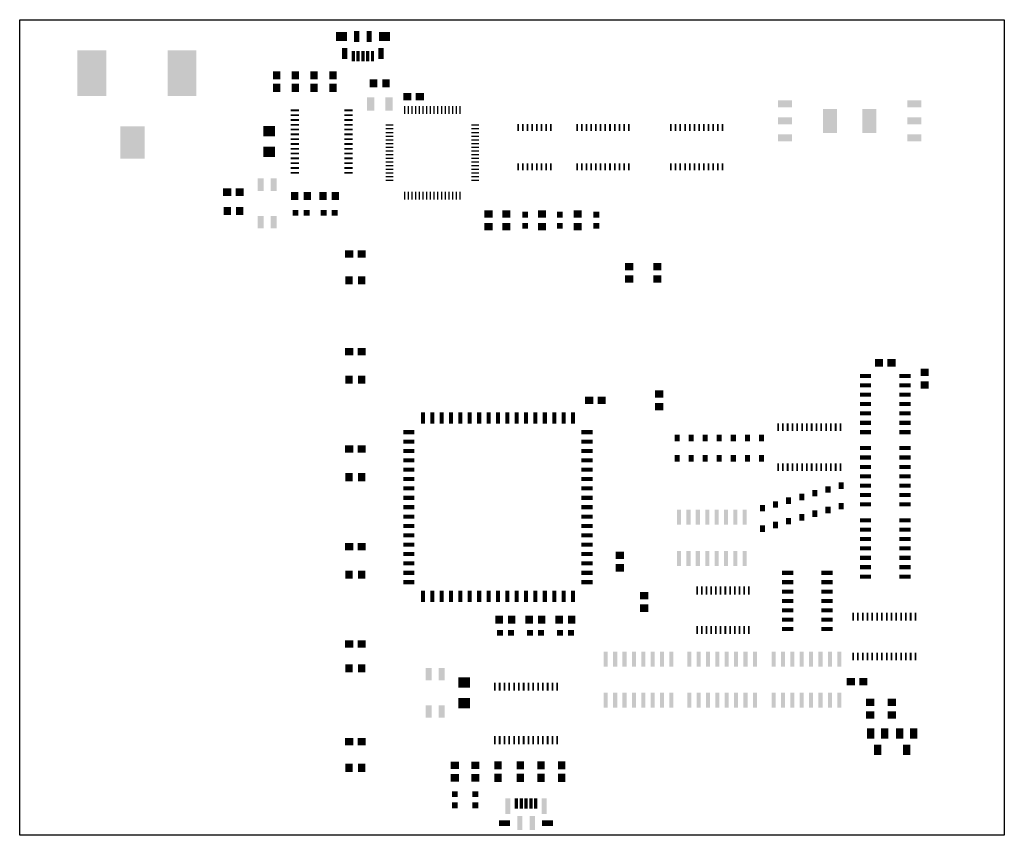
# Model space of a CAD drawing. Extents: x 0 to 133, y 0 to 110.
import ezdxf

# ---------------------------------------------------------------- set-up
doc = ezdxf.new("R2010")
doc.units = 0
doc.header["$MEASUREMENT"] = 0
doc.layers.get('0').update_dxf_attribs({"linetype": 'CONTINUOUS'})
doc.layers.add('20', color=178, linetype='CONTINUOUS')
doc.layers.add('31', color=251, linetype='CONTINUOUS')

# ---------------------------------------------------------------- blocks, each defined once
blk = doc.blocks.new('RECT')
blk.add_solid([(-0.5, -0.5), (0.5, -0.5), (-0.5, 0.5), (0.5, 0.5)])

msp = doc.modelspace()

# ---------------------------------------------------------------- linework, layer by layer
at = {"layer": '20'}
for p, q in [((0, 0), (0, 110.49)), ((0, 110.49), (133.35, 110.49)), ((133.35, 110.49), (133.35, 0)), ((133.35, 0), (0, 0))]:
    msp.add_line(p, q, dxfattribs=at)

# ---------------------------------------------------------------- block references
at = {"layer": '31'}
for p, xscale, yscale, rotation in [((43.5695, 108.204), 1.199999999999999, 1.5, 270), ((45.6445, 108.204), 1.5, 0.7, 270), ((47.3195, 108.204), 1.5, 0.7, 270), ((49.3945, 108.204), 1.199999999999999, 1.5, 270), ((9.775, 103.251), 6.2, 3.9, 270), ((21.975, 103.251), 6.2, 3.9, 270), ((44.0195, 105.904), 1.5, 0.7, 270), ((45.182, 105.544), 1.379999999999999, 0.45, 270), ((45.832, 105.544), 1.379999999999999, 0.45, 270), ((46.482, 105.544), 1.379999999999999, 0.45, 270), ((47.132, 105.544), 1.379999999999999, 0.45, 270), ((47.782, 105.544), 1.379999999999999, 0.45, 270), ((48.9445, 105.904), 1.5, 0.7, 270), ((103.63, 99.074), 0.95, 1.9, 270), ((121.16, 99.074), 0.95, 1.9, 90), ((37.269, 98.205), 0.24, 1.125, 90), ((37.269, 97.555), 0.24, 1.125, 90), ((44.519, 98.205), 0.24, 1.125, 90), ((44.519, 97.555), 0.24, 1.125, 90), ((109.73, 96.774), 3.25, 1.9, 270), ((115.06, 96.774), 3.25, 1.9, 90), ((15.275, 93.851), 4.4, 3.299999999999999, 270), ((33.782, 95.38), 1.6, 1.399999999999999, 180), ((37.269, 96.905), 0.24, 1.125, 90), ((37.269, 96.255), 0.24, 1.125, 90), ((44.519, 96.905), 0.24, 1.125, 90), ((44.519, 96.255), 0.24, 1.125, 90), ((50.08, 96.206), 0.18, 1.05, 90), ((61.68, 96.206), 0.18, 1.05, 90), ((67.5005, 95.885), 0.2286, 0.9525, 180), ((68.1355, 95.885), 0.2286, 0.9525, 180), ((68.7705, 95.885), 0.2286, 0.9525, 180), ((69.4055, 95.885), 0.2286, 0.9525, 180), ((70.0405, 95.885), 0.2286, 0.9525, 180), ((70.6755, 95.885), 0.2286, 0.9525, 180), ((71.3105, 95.885), 0.2286, 0.9525, 180), ((71.9455, 95.885), 0.2286, 0.9525, 180), ((75.5015, 95.885), 0.2286, 0.9525, 180), ((76.1365, 95.885), 0.2286, 0.9525, 180), ((76.7715, 95.885), 0.2286, 0.9525, 180), ((77.4065, 95.885), 0.2286, 0.9525, 180), ((78.0415, 95.885), 0.2286, 0.9525, 180), ((78.6765, 95.885), 0.2286, 0.9525, 180), ((79.3115, 95.885), 0.2286, 0.9525, 180), ((79.9465, 95.885), 0.2286, 0.9525, 180), ((80.5815, 95.885), 0.2286, 0.9525, 180), ((81.2165, 95.885), 0.2286, 0.9525, 180), ((81.8515, 95.885), 0.2286, 0.9525, 180), ((82.4865, 95.885), 0.2286, 0.9525, 180), ((88.2015, 95.885), 0.2286, 0.9525, 180), ((88.8365, 95.885), 0.2286, 0.9525, 180), ((89.4715, 95.885), 0.2286, 0.9525, 180), ((90.1065, 95.885), 0.2286, 0.9525, 180), ((90.7415, 95.885), 0.2286, 0.9525, 180), ((91.3765, 95.885), 0.2286, 0.9525, 180), ((92.0115, 95.885), 0.2286, 0.9525, 180), ((92.6465, 95.885), 0.2286, 0.9525, 180), ((93.2815, 95.885), 0.2286, 0.9525, 180), ((93.9165, 95.885), 0.2286, 0.9525, 180), ((94.5515, 95.885), 0.2286, 0.9525, 180), ((95.1865, 95.885), 0.2286, 0.9525, 180), ((103.63, 96.774), 0.95, 1.9, 270), ((121.16, 96.774), 0.95, 1.9, 90), ((37.269, 95.605), 0.24, 1.125, 90), ((37.269, 94.955), 0.24, 1.125, 90), ((44.519, 95.605), 0.24, 1.125, 90), ((44.519, 94.955), 0.24, 1.125, 90), ((50.08, 95.706), 0.18, 1.05, 90), ((50.08, 95.206), 0.18, 1.05, 90), ((50.08, 94.706), 0.18, 1.05, 90), ((61.68, 95.706), 0.18, 1.05, 90), ((61.68, 95.206), 0.18, 1.05, 90), ((61.68, 94.706), 0.18, 1.05, 90), ((103.63, 94.474), 0.95, 1.9, 270), ((121.16, 94.474), 0.95, 1.9, 90), ((37.269, 94.305), 0.24, 1.125, 90), ((37.269, 93.655), 0.24, 1.125, 90), ((44.519, 94.305), 0.24, 1.125, 90), ((44.519, 93.655), 0.24, 1.125, 90), ((50.08, 94.206), 0.18, 1.05, 90), ((50.08, 93.706), 0.18, 1.05, 90), ((61.68, 94.206), 0.18, 1.05, 90), ((61.68, 93.706), 0.18, 1.05, 90), ((33.782, 92.58), 1.6, 1.399999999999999, 180), ((37.269, 93.005), 0.24, 1.125, 90), ((37.269, 92.355), 0.24, 1.125, 90), ((44.519, 93.005), 0.24, 1.125, 90), ((44.519, 92.355), 0.24, 1.125, 90), ((50.08, 93.206), 0.18, 1.05, 90), ((50.08, 92.706), 0.18, 1.05, 90), ((50.08, 92.206), 0.18, 1.05, 90), ((61.68, 93.206), 0.18, 1.05, 90), ((61.68, 92.706), 0.18, 1.05, 90), ((61.68, 92.206), 0.18, 1.05, 90), ((37.269, 91.705), 0.24, 1.125, 90), ((37.269, 91.055), 0.24, 1.125, 90), ((44.519, 91.705), 0.24, 1.125, 90), ((44.519, 91.055), 0.24, 1.125, 90), ((50.08, 91.706), 0.18, 1.05, 90), ((50.08, 91.206), 0.18, 1.05, 90), ((50.08, 90.706), 0.18, 1.05, 90), ((61.68, 91.706), 0.18, 1.05, 90), ((61.68, 91.206), 0.18, 1.05, 90), ((61.68, 90.706), 0.18, 1.05, 90), ((67.5005, 90.551), 0.2286, 0.9525, 180), ((68.1355, 90.551), 0.2286, 0.9525, 180), ((68.7705, 90.551), 0.2286, 0.9525, 180), ((69.4055, 90.551), 0.2286, 0.9525, 180), ((70.0405, 90.551), 0.2286, 0.9525, 180), ((70.6755, 90.551), 0.2286, 0.9525, 180), ((71.3105, 90.551), 0.2286, 0.9525, 180), ((71.9455, 90.551), 0.2286, 0.9525, 180), ((75.5015, 90.551), 0.2286, 0.9525, 180), ((76.1365, 90.551), 0.2286, 0.9525, 180), ((76.7715, 90.551), 0.2286, 0.9525, 180), ((77.4065, 90.551), 0.2286, 0.9525, 180), ((78.0415, 90.551), 0.2286, 0.9525, 180), ((78.6765, 90.551), 0.2286, 0.9525, 180), ((79.3115, 90.551), 0.2286, 0.9525, 180), ((79.9465, 90.551), 0.2286, 0.9525, 180), ((80.5815, 90.551), 0.2286, 0.9525, 180), ((81.2165, 90.551), 0.2286, 0.9525, 180), ((81.8515, 90.551), 0.2286, 0.9525, 180), ((82.4865, 90.551), 0.2286, 0.9525, 180), ((88.2015, 90.551), 0.2286, 0.9525, 180), ((88.8365, 90.551), 0.2286, 0.9525, 180), ((89.4715, 90.551), 0.2286, 0.9525, 180), ((90.1065, 90.551), 0.2286, 0.9525, 180), ((90.7415, 90.551), 0.2286, 0.9525, 180), ((91.3765, 90.551), 0.2286, 0.9525, 180), ((92.0115, 90.551), 0.2286, 0.9525, 180), ((92.6465, 90.551), 0.2286, 0.9525, 180), ((93.2815, 90.551), 0.2286, 0.9525, 180), ((93.9165, 90.551), 0.2286, 0.9525, 180), ((94.5515, 90.551), 0.2286, 0.9525, 180), ((95.1865, 90.551), 0.2286, 0.9525, 180), ((37.269, 90.405), 0.24, 1.125, 90), ((37.269, 89.755), 0.24, 1.125, 90), ((44.519, 90.405), 0.24, 1.125, 90), ((44.519, 89.755), 0.24, 1.125, 90), ((50.08, 90.206), 0.18, 1.05, 90), ((50.08, 89.706), 0.18, 1.05, 90), ((61.68, 90.206), 0.18, 1.05, 90), ((61.68, 89.706), 0.18, 1.05, 90), ((32.62, 88.138), 1.676399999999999, 0.8128, 90), ((34.398, 88.138), 1.676399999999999, 0.8128, 90), ((50.08, 89.206), 0.18, 1.05, 90), ((50.08, 88.706), 0.18, 1.05, 90), ((61.68, 89.206), 0.18, 1.05, 90), ((61.68, 88.706), 0.18, 1.05, 90), ((37.35, 84.328), 0.8, 0.8, 90), ((38.85, 84.328), 0.8, 0.8, 90), ((41.16, 84.328), 0.8, 0.8, 90), ((42.66, 84.328), 0.8, 0.8, 90), ((32.62, 83.058), 1.676399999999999, 0.8128, 90), ((34.398, 83.058), 1.676399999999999, 0.8128, 90), ((114.554, 62.23), 0.55, 1.524, 90), ((119.888, 62.23), 0.55, 1.524, 90), ((114.554, 60.96), 0.55, 1.524, 90), ((119.888, 60.96), 0.55, 1.524, 90), ((114.554, 59.69), 0.55, 1.524, 90), ((114.554, 58.42), 0.55, 1.524, 90), ((119.888, 59.69), 0.55, 1.524, 90), ((119.888, 58.42), 0.55, 1.524, 90), ((114.554, 57.15), 0.55, 1.524, 90), ((119.888, 57.15), 0.55, 1.524, 90), ((54.61, 56.515), 1.524, 0.55, 270), ((55.88, 56.515), 1.524, 0.55, 270), ((57.15, 56.515), 1.524, 0.55, 270), ((58.42, 56.515), 1.524, 0.55, 270), ((59.69, 56.515), 1.524, 0.55, 270), ((60.96, 56.515), 1.524, 0.55, 270), ((62.23, 56.515), 1.524, 0.55, 270), ((63.5, 56.515), 1.524, 0.55, 270), ((64.77, 56.515), 1.524, 0.55, 270), ((66.04, 56.515), 1.524, 0.55, 270), ((67.31, 56.515), 1.524, 0.55, 270), ((68.58, 56.515), 1.524, 0.55, 270), ((69.85, 56.515), 1.524, 0.55, 270), ((71.12, 56.515), 1.524, 0.55, 270), ((72.39, 56.515), 1.524, 0.55, 270), ((73.66, 56.515), 1.524, 0.55, 270), ((74.93, 56.515), 1.524, 0.55, 270), ((114.554, 55.88), 0.55, 1.524, 90), ((119.888, 55.88), 0.55, 1.524, 90), ((52.705, 54.61), 1.524, 0.55, 180), ((76.835, 54.61), 1.524, 0.55, 180), ((114.554, 54.61), 0.55, 1.524, 90), ((119.888, 54.61), 0.55, 1.524, 90), ((52.705, 53.34), 1.524, 0.55, 180), ((76.835, 53.34), 1.524, 0.55, 180), ((89.027, 53.8353), 0.889, 0.6858, 270), ((90.932, 53.8353), 0.889, 0.6858, 270), ((92.837, 53.8353), 0.889, 0.6858, 270), ((94.742, 53.8353), 0.889, 0.6858, 270), ((96.647, 53.8353), 0.889, 0.6858, 270), ((98.552, 53.8353), 0.889, 0.6858, 270), ((100.457, 53.8353), 0.889, 0.6858, 270), ((52.705, 52.07), 1.524, 0.55, 180), ((76.835, 52.07), 1.524, 0.55, 180), ((114.554, 52.451), 0.55, 1.524, 90), ((119.888, 52.451), 0.55, 1.524, 90), ((52.705, 50.8), 1.524, 0.55, 180), ((76.835, 50.8), 1.524, 0.55, 180), ((89.027, 51.0667), 0.889, 0.6858, 270), ((90.932, 51.0667), 0.889, 0.6858, 270), ((92.837, 51.0667), 0.889, 0.6858, 270), ((94.742, 51.0667), 0.889, 0.6858, 270), ((96.647, 51.0667), 0.889, 0.6858, 270), ((98.552, 51.0667), 0.889, 0.6858, 270), ((100.457, 51.0667), 0.889, 0.6858, 270), ((114.554, 51.181), 0.55, 1.524, 90), ((119.888, 51.181), 0.55, 1.524, 90), ((52.705, 49.53), 1.524, 0.55, 180), ((76.835, 49.53), 1.524, 0.55, 180), ((114.554, 49.911), 0.55, 1.524, 90), ((119.888, 49.911), 0.55, 1.524, 90), ((52.705, 48.26), 1.524, 0.55, 180), ((76.835, 48.26), 1.524, 0.55, 180), ((114.554, 48.641), 0.55, 1.524, 90), ((119.888, 48.641), 0.55, 1.524, 90), ((52.705, 46.99), 1.524, 0.55, 180), ((76.835, 46.99), 1.524, 0.55, 180), ((107.696, 46.3423), 0.889, 0.6858, 270), ((109.474, 46.8503), 0.889, 0.6858, 270), ((111.252, 47.3583), 0.889, 0.6858, 270), ((114.554, 47.371), 0.55, 1.524, 90), ((119.888, 47.371), 0.55, 1.524, 90), ((52.705, 45.72), 1.524, 0.55, 180), ((76.835, 45.72), 1.524, 0.55, 180), ((104.14, 45.3263), 0.889, 0.6858, 270), ((105.918, 45.8343), 0.889, 0.6858, 270), ((114.554, 46.101), 0.55, 1.524, 90), ((119.888, 46.101), 0.55, 1.524, 90), ((52.705, 44.45), 1.524, 0.55, 180), ((76.835, 44.45), 1.524, 0.55, 180), ((89.3064, 43.0784), 2.032, 0.55, 90), ((90.5764, 43.0784), 2.032, 0.55, 90), ((91.8464, 43.0784), 2.032, 0.55, 90), ((93.1164, 43.0784), 2.032, 0.55, 90), ((94.3864, 43.0784), 2.032, 0.55, 90), ((95.6564, 43.0784), 2.032, 0.55, 90), ((96.9264, 43.0784), 2.032, 0.55, 90), ((98.1964, 43.0784), 2.032, 0.55, 90), ((100.584, 44.3103), 0.889, 0.6858, 270), ((102.362, 44.8183), 0.889, 0.6858, 270), ((107.696, 43.5737), 0.889, 0.6858, 270), ((109.474, 44.0817), 0.889, 0.6858, 270), ((111.252, 44.5897), 0.889, 0.6858, 270), ((114.554, 44.831), 0.55, 1.524, 90), ((119.888, 44.831), 0.55, 1.524, 90), ((52.705, 43.18), 1.524, 0.55, 180), ((76.835, 43.18), 1.524, 0.55, 180), ((104.14, 42.5577), 0.889, 0.6858, 270), ((105.918, 43.0657), 0.889, 0.6858, 270), ((114.554, 42.672), 0.55, 1.524, 90), ((119.888, 42.672), 0.55, 1.524, 90), ((52.705, 41.91), 1.524, 0.55, 180), ((76.835, 41.91), 1.524, 0.55, 180), ((100.584, 41.5417), 0.889, 0.6858, 270), ((102.362, 42.0497), 0.889, 0.6858, 270), ((114.554, 41.402), 0.55, 1.524, 90), ((119.888, 41.402), 0.55, 1.524, 90), ((52.705, 40.64), 1.524, 0.55, 180), ((76.835, 40.64), 1.524, 0.55, 180), ((114.554, 40.132), 0.55, 1.524, 90), ((119.888, 40.132), 0.55, 1.524, 90), ((52.705, 39.37), 1.524, 0.55, 180), ((76.835, 39.37), 1.524, 0.55, 180), ((114.554, 38.862), 0.55, 1.524, 90), ((119.888, 38.862), 0.55, 1.524, 90), ((52.705, 38.1), 1.524, 0.55, 180), ((76.835, 38.1), 1.524, 0.55, 180), ((89.3064, 37.4904), 2.032, 0.55, 90), ((90.5764, 37.4904), 2.032, 0.55, 90), ((91.8464, 37.4904), 2.032, 0.55, 90), ((93.1164, 37.4904), 2.032, 0.55, 90), ((94.3864, 37.4904), 2.032, 0.55, 90), ((95.6564, 37.4904), 2.032, 0.55, 90), ((96.9264, 37.4904), 2.032, 0.55, 90), ((98.1964, 37.4904), 2.032, 0.55, 90), ((114.554, 37.592), 0.55, 1.524, 90), ((119.888, 37.592), 0.55, 1.524, 90), ((52.705, 36.83), 1.524, 0.55, 180), ((76.835, 36.83), 1.524, 0.55, 180), ((114.554, 36.322), 0.55, 1.524, 90), ((119.888, 36.322), 0.55, 1.524, 90), ((52.705, 35.56), 1.524, 0.55, 180), ((76.835, 35.56), 1.524, 0.55, 180), ((104.013, 35.56), 0.55, 1.524, 90), ((109.347, 35.56), 0.55, 1.524, 90), ((114.554, 35.052), 0.55, 1.524, 90), ((119.888, 35.052), 0.55, 1.524, 90), ((52.705, 34.29), 1.524, 0.55, 180), ((76.835, 34.29), 1.524, 0.55, 180), ((91.7575, 33.147), 0.2286, 1.125, 180), ((92.3925, 33.147), 0.2286, 1.125, 180), ((93.0275, 33.147), 0.2286, 1.125, 180), ((93.6625, 33.147), 0.2286, 1.125, 180), ((94.2975, 33.147), 0.2286, 1.125, 180), ((94.9325, 33.147), 0.2286, 1.125, 180), ((95.5675, 33.147), 0.2286, 1.125, 180), ((96.2025, 33.147), 0.2286, 1.125, 180), ((96.8375, 33.147), 0.2286, 1.125, 180), ((97.4725, 33.147), 0.2286, 1.125, 180), ((98.1075, 33.147), 0.2286, 1.125, 180), ((98.7425, 33.147), 0.2286, 1.125, 180), ((104.013, 34.29), 0.55, 1.524, 90), ((109.347, 34.29), 0.55, 1.524, 90), ((54.61, 32.385), 1.524, 0.55, 270), ((55.88, 32.385), 1.524, 0.55, 270), ((57.15, 32.385), 1.524, 0.55, 270), ((58.42, 32.385), 1.524, 0.55, 270), ((59.69, 32.385), 1.524, 0.55, 270), ((60.96, 32.385), 1.524, 0.55, 270), ((62.23, 32.385), 1.524, 0.55, 270), ((63.5, 32.385), 1.524, 0.55, 270), ((64.77, 32.385), 1.524, 0.55, 270), ((66.04, 32.385), 1.524, 0.55, 270), ((67.31, 32.385), 1.524, 0.55, 270), ((68.58, 32.385), 1.524, 0.55, 270), ((69.85, 32.385), 1.524, 0.55, 270), ((71.12, 32.385), 1.524, 0.55, 270), ((72.39, 32.385), 1.524, 0.55, 270), ((73.66, 32.385), 1.524, 0.55, 270), ((74.93, 32.385), 1.524, 0.55, 270), ((104.013, 33.02), 0.55, 1.524, 90), ((104.013, 31.75), 0.55, 1.524, 90), ((109.347, 33.02), 0.55, 1.524, 90), ((109.347, 31.75), 0.55, 1.524, 90), ((104.013, 30.48), 0.55, 1.524, 90), ((109.347, 30.48), 0.55, 1.524, 90), ((104.013, 29.21), 0.55, 1.524, 90), ((109.347, 29.21), 0.55, 1.524, 90), ((112.869, 29.624), 0.2286, 1.05, 180), ((113.519, 29.624), 0.2286, 1.05, 180), ((114.169, 29.624), 0.2286, 1.05, 180), ((114.819, 29.624), 0.2286, 1.05, 180), ((115.469, 29.624), 0.2286, 1.05, 180), ((116.119, 29.624), 0.2286, 1.05, 180), ((116.769, 29.624), 0.2286, 1.05, 180), ((117.419, 29.624), 0.2286, 1.05, 180), ((118.069, 29.624), 0.2286, 1.05, 180), ((118.719, 29.624), 0.2286, 1.05, 180), ((119.369, 29.624), 0.2286, 1.05, 180), ((120.019, 29.624), 0.2286, 1.05, 180), ((120.669, 29.624), 0.2286, 1.05, 180), ((121.319, 29.624), 0.2286, 1.05, 180), ((91.7575, 27.813), 0.2286, 1.125, 180), ((92.3925, 27.813), 0.2286, 1.125, 180), ((93.0275, 27.813), 0.2286, 1.125, 180), ((93.6625, 27.813), 0.2286, 1.125, 180), ((94.2975, 27.813), 0.2286, 1.125, 180), ((94.9325, 27.813), 0.2286, 1.125, 180), ((95.5675, 27.813), 0.2286, 1.125, 180), ((96.2025, 27.813), 0.2286, 1.125, 180), ((96.8375, 27.813), 0.2286, 1.125, 180), ((97.4725, 27.813), 0.2286, 1.125, 180), ((98.1075, 27.813), 0.2286, 1.125, 180), ((98.7425, 27.813), 0.2286, 1.125, 180), ((104.013, 27.94), 0.55, 1.524, 90), ((109.347, 27.94), 0.55, 1.524, 90), ((65.036, 27.432), 0.8, 0.8, 90), ((66.536, 27.432), 0.8, 0.8, 90), ((69.1, 27.432), 0.8, 0.8, 90), ((70.6, 27.432), 0.8, 0.8, 90), ((73.164, 27.432), 0.8, 0.8, 90), ((74.664, 27.432), 0.8, 0.8, 90), ((79.375, 23.876), 2.032, 0.55, 90), ((80.645, 23.876), 2.032, 0.55, 90), ((81.915, 23.876), 2.032, 0.55, 90), ((83.185, 23.876), 2.032, 0.55, 90), ((84.455, 23.876), 2.032, 0.55, 90), ((85.725, 23.876), 2.032, 0.55, 90), ((86.995, 23.876), 2.032, 0.55, 90), ((88.265, 23.876), 2.032, 0.55, 90), ((90.678, 23.876), 2.032, 0.55, 90), ((91.948, 23.876), 2.032, 0.55, 90), ((93.218, 23.876), 2.032, 0.55, 90), ((94.488, 23.876), 2.032, 0.55, 90), ((95.758, 23.876), 2.032, 0.55, 90), ((97.028, 23.876), 2.032, 0.55, 90), ((98.298, 23.876), 2.032, 0.55, 90), ((99.568, 23.876), 2.032, 0.55, 90), ((102.108, 23.876), 2.032, 0.55, 90), ((103.378, 23.876), 2.032, 0.55, 90), ((104.648, 23.876), 2.032, 0.55, 90), ((105.918, 23.876), 2.032, 0.55, 90), ((107.188, 23.876), 2.032, 0.55, 90), ((108.458, 23.876), 2.032, 0.55, 90), ((109.728, 23.876), 2.032, 0.55, 90), ((110.998, 23.876), 2.032, 0.55, 90), ((112.869, 24.224), 0.2286, 1.05, 180), ((113.519, 24.224), 0.2286, 1.05, 180), ((114.169, 24.224), 0.2286, 1.05, 180), ((114.819, 24.224), 0.2286, 1.05, 180), ((115.469, 24.224), 0.2286, 1.05, 180), ((116.119, 24.224), 0.2286, 1.05, 180), ((116.769, 24.224), 0.2286, 1.05, 180), ((117.419, 24.224), 0.2286, 1.05, 180), ((118.069, 24.224), 0.2286, 1.05, 180), ((118.719, 24.224), 0.2286, 1.05, 180), ((119.369, 24.224), 0.2286, 1.05, 180), ((120.019, 24.224), 0.2286, 1.05, 180), ((120.669, 24.224), 0.2286, 1.05, 180), ((121.319, 24.224), 0.2286, 1.05, 180), ((55.391, 21.844), 1.676399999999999, 0.8128, 270), ((57.169, 21.844), 1.676399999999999, 0.8128, 270), ((60.198, 20.704), 1.6, 1.399999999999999, 180), ((79.375, 18.288), 2.032, 0.55, 90), ((80.645, 18.288), 2.032, 0.55, 90), ((81.915, 18.288), 2.032, 0.55, 90), ((83.185, 18.288), 2.032, 0.55, 90), ((84.455, 18.288), 2.032, 0.55, 90), ((85.725, 18.288), 2.032, 0.55, 90), ((86.995, 18.288), 2.032, 0.55, 90), ((88.265, 18.288), 2.032, 0.55, 90), ((90.678, 18.288), 2.032, 0.55, 90), ((91.948, 18.288), 2.032, 0.55, 90), ((93.218, 18.288), 2.032, 0.55, 90), ((94.488, 18.288), 2.032, 0.55, 90), ((95.758, 18.288), 2.032, 0.55, 90), ((97.028, 18.288), 2.032, 0.55, 90), ((98.298, 18.288), 2.032, 0.55, 90), ((99.568, 18.288), 2.032, 0.55, 90), ((102.108, 18.288), 2.032, 0.55, 90), ((103.378, 18.288), 2.032, 0.55, 90), ((104.648, 18.288), 2.032, 0.55, 90), ((105.918, 18.288), 2.032, 0.55, 90), ((107.188, 18.288), 2.032, 0.55, 90), ((108.458, 18.288), 2.032, 0.55, 90), ((109.728, 18.288), 2.032, 0.55, 90), ((110.998, 18.288), 2.032, 0.55, 90), ((55.391, 16.764), 1.676399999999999, 0.8128, 270), ((57.169, 16.764), 1.676399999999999, 0.8128, 270), ((60.198, 17.904), 1.6, 1.399999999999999, 180), ((66.1175, 3.951), 2.1, 0.7, 90), ((67.28, 4.311), 1.379999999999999, 0.45, 90), ((67.93, 4.311), 1.379999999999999, 0.45, 90), ((68.58, 4.311), 1.379999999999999, 0.45, 90), ((69.23, 4.311), 1.379999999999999, 0.45, 90), ((69.88, 4.311), 1.379999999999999, 0.45, 90), ((71.0425, 3.951), 2.1, 0.7, 90), ((65.6675, 1.651), 0.75, 1.5, 90), ((67.7425, 1.651), 1.9, 0.7, 90), ((69.4175, 1.651), 1.9, 0.7, 90), ((71.4925, 1.651), 0.75, 1.5, 90)]:
    msp.add_blockref('RECT', p, dxfattribs=dict(at, xscale=xscale, yscale=yscale, rotation=rotation))
at = {"layer": '31', "xscale": 1.1}
for p, rotation in [((34.798, 102.958), 90), ((37.338, 102.958), 270), ((39.878, 102.958), 270), ((42.418, 102.958), 90), ((34.798, 101.258), 90), ((37.338, 101.258), 270), ((39.878, 101.258), 270), ((42.418, 101.258), 90), ((44.616, 78.74), 180), ((46.316, 78.74), 180), ((44.616, 65.532), 180), ((46.316, 65.532), 180), ((77.128, 58.928), 180), ((78.828, 58.928), 180), ((44.616, 52.324), 180), ((46.316, 52.324), 180), ((44.616, 39.116), 180), ((46.316, 39.116), 180), ((44.616, 25.908), 180), ((46.316, 25.908), 180), ((44.616, 12.7), 180), ((46.316, 12.7), 180), ((64.77, 9.486), 90), ((67.818, 9.486), 90), ((70.612, 9.486), 270), ((73.406, 9.486), 270), ((64.77, 7.786), 90), ((67.818, 7.786), 90), ((70.612, 7.786), 270), ((73.406, 7.786), 270)]:
    msp.add_blockref('RECT', p, dxfattribs=dict(at, rotation=rotation))
at = {"layer": '31'}
for p, yscale, rotation in [((47.918, 101.854), 1.1, 180), ((49.618, 101.854), 1.1, 180), ((47.518, 99.06), 1.8, 180), ((50.018, 99.06), 1.8, 180), ((37.25, 86.614), 1.1, 180), ((38.95, 86.614), 1.1, 180), ((41.06, 86.614), 1.1, 180), ((42.76, 86.614), 1.1, 180), ((28.106, 84.582), 1.1, 180), ((29.806, 84.582), 1.1, 180), ((63.5, 84.162), 1.1, 90), ((65.913, 84.162), 1.1, 90), ((70.739, 84.162), 1.1, 90), ((75.565, 84.162), 1.1, 90), ((63.5, 82.462), 1.1, 90), ((65.913, 82.462), 1.1, 90), ((70.739, 82.462), 1.1, 90), ((75.565, 82.462), 1.1, 90), ((82.55, 77.05), 1.1, 90), ((86.36, 77.05), 1.1, 90), ((44.616, 75.184), 1.1, 180), ((46.316, 75.184), 1.1, 180), ((82.55, 75.35), 1.1, 90), ((86.36, 75.35), 1.1, 90), ((122.555, 62.699), 1.1, 90), ((44.616, 61.722), 1.1, 180), ((46.316, 61.722), 1.1, 180), ((122.555, 60.999), 1.1, 90), ((86.614, 59.778), 1.1, 270), ((86.614, 58.078), 1.1, 270), ((44.616, 48.514), 1.1, 180), ((46.316, 48.514), 1.1, 180), ((81.28, 37.934), 1.1, 270), ((81.28, 36.234), 1.1, 270), ((44.616, 35.306), 1.1, 180), ((46.316, 35.306), 1.1, 180), ((84.582, 32.473), 1.1, 90), ((84.582, 30.773), 1.1, 90), ((64.936, 29.21), 1.1, 180), ((66.636, 29.21), 1.1, 180), ((69, 29.21), 1.1, 180), ((70.7, 29.21), 1.1, 180), ((73.064, 29.21), 1.1, 180), ((74.764, 29.21), 1.1, 180), ((44.616, 22.606), 1.1, 180), ((46.316, 22.606), 1.1, 180), ((115.189, 17.995), 1.1, 90), ((118.11, 17.995), 1.1, 90), ((115.189, 16.295), 1.1, 90), ((118.11, 16.295), 1.1, 90), ((115.255, 13.8), 1.399999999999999, 180), ((117.155, 13.8), 1.399999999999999, 180), ((119.192, 13.8), 1.399999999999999, 180), ((121.092, 13.8), 1.399999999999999, 180), ((116.205, 11.6), 1.399999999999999, 180), ((120.142, 11.6), 1.399999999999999, 180), ((44.616, 9.144), 1.1, 180), ((46.316, 9.144), 1.1, 180), ((58.928, 9.486), 1.1, 270), ((61.722, 9.486), 1.1, 270), ((58.928, 7.786), 1.1, 270), ((61.722, 7.786), 1.1, 270)]:
    msp.add_blockref('RECT', p, dxfattribs=dict(at, yscale=yscale, rotation=rotation))
at = {"layer": '31', "xscale": 1.1}
for p in [(52.49, 100.076), (54.19, 100.076), (28.106, 87.122), (29.806, 87.122), (116.371, 64.008), (118.071, 64.008), (112.561, 20.828), (114.261, 20.828)]:
    msp.add_blockref('RECT', p, dxfattribs=at)
at = {"layer": '31'}
for p, xscale, yscale in [((52.13, 98.256), 0.18, 1.05), ((52.63, 98.256), 0.18, 1.05), ((53.13, 98.256), 0.18, 1.05), ((53.63, 98.256), 0.18, 1.05), ((54.13, 98.256), 0.18, 1.05), ((54.63, 98.256), 0.18, 1.05), ((55.13, 98.256), 0.18, 1.05), ((55.63, 98.256), 0.18, 1.05), ((56.13, 98.256), 0.18, 1.05), ((56.63, 98.256), 0.18, 1.05), ((57.13, 98.256), 0.18, 1.05), ((57.63, 98.256), 0.18, 1.05), ((58.13, 98.256), 0.18, 1.05), ((58.63, 98.256), 0.18, 1.05), ((59.13, 98.256), 0.18, 1.05), ((59.63, 98.256), 0.18, 1.05), ((52.13, 86.656), 0.18, 1.05), ((52.63, 86.656), 0.18, 1.05), ((53.13, 86.656), 0.18, 1.05), ((53.63, 86.656), 0.18, 1.05), ((54.13, 86.656), 0.18, 1.05), ((54.63, 86.656), 0.18, 1.05), ((55.13, 86.656), 0.18, 1.05), ((55.63, 86.656), 0.18, 1.05), ((56.13, 86.656), 0.18, 1.05), ((56.63, 86.656), 0.18, 1.05), ((57.13, 86.656), 0.18, 1.05), ((57.63, 86.656), 0.18, 1.05), ((58.13, 86.656), 0.18, 1.05), ((58.63, 86.656), 0.18, 1.05), ((59.13, 86.656), 0.18, 1.05), ((59.63, 86.656), 0.18, 1.05), ((68.453, 84.062), 0.8, 0.8), ((73.152, 84.062), 0.8, 0.8), ((78.105, 84.062), 0.8, 0.8), ((68.453, 82.562), 0.8, 0.8), ((73.152, 82.562), 0.8, 0.8), ((78.105, 82.562), 0.8, 0.8), ((102.709, 55.278), 0.2286, 1.05), ((103.359, 55.278), 0.2286, 1.05), ((104.009, 55.278), 0.2286, 1.05), ((104.659, 55.278), 0.2286, 1.05), ((105.309, 55.278), 0.2286, 1.05), ((105.959, 55.278), 0.2286, 1.05), ((106.609, 55.278), 0.2286, 1.05), ((107.259, 55.278), 0.2286, 1.05), ((107.909, 55.278), 0.2286, 1.05), ((108.559, 55.278), 0.2286, 1.05), ((109.209, 55.278), 0.2286, 1.05), ((109.859, 55.278), 0.2286, 1.05), ((110.509, 55.278), 0.2286, 1.05), ((111.159, 55.278), 0.2286, 1.05), ((102.709, 49.878), 0.2286, 1.05), ((103.359, 49.878), 0.2286, 1.05), ((104.009, 49.878), 0.2286, 1.05), ((104.659, 49.878), 0.2286, 1.05), ((105.309, 49.878), 0.2286, 1.05), ((105.959, 49.878), 0.2286, 1.05), ((106.609, 49.878), 0.2286, 1.05), ((107.259, 49.878), 0.2286, 1.05), ((107.909, 49.878), 0.2286, 1.05), ((108.559, 49.878), 0.2286, 1.05), ((109.209, 49.878), 0.2286, 1.05), ((109.859, 49.878), 0.2286, 1.05), ((110.509, 49.878), 0.2286, 1.05), ((111.159, 49.878), 0.2286, 1.05), ((64.355, 20.135), 0.24, 1.125), ((65.005, 20.135), 0.24, 1.125), ((65.655, 20.135), 0.24, 1.125), ((66.305, 20.135), 0.24, 1.125), ((66.955, 20.135), 0.24, 1.125), ((67.605, 20.135), 0.24, 1.125), ((68.255, 20.135), 0.24, 1.125), ((68.905, 20.135), 0.24, 1.125), ((69.555, 20.135), 0.24, 1.125), ((70.205, 20.135), 0.24, 1.125), ((70.855, 20.135), 0.24, 1.125), ((71.505, 20.135), 0.24, 1.125), ((72.155, 20.135), 0.24, 1.125), ((72.805, 20.135), 0.24, 1.125), ((64.355, 12.885), 0.24, 1.125), ((65.005, 12.885), 0.24, 1.125), ((65.655, 12.885), 0.24, 1.125), ((66.305, 12.885), 0.24, 1.125), ((66.955, 12.885), 0.24, 1.125), ((67.605, 12.885), 0.24, 1.125), ((68.255, 12.885), 0.24, 1.125), ((68.905, 12.885), 0.24, 1.125), ((69.555, 12.885), 0.24, 1.125), ((70.205, 12.885), 0.24, 1.125), ((70.855, 12.885), 0.24, 1.125), ((71.505, 12.885), 0.24, 1.125), ((72.155, 12.885), 0.24, 1.125), ((72.805, 12.885), 0.24, 1.125), ((58.928, 5.576), 0.8, 0.8), ((61.722, 5.576), 0.8, 0.8), ((58.928, 4.076), 0.8, 0.8), ((61.722, 4.076), 0.8, 0.8)]:
    msp.add_blockref('RECT', p, dxfattribs=dict(at, xscale=xscale, yscale=yscale))

doc.saveas('drawing.dxf')
